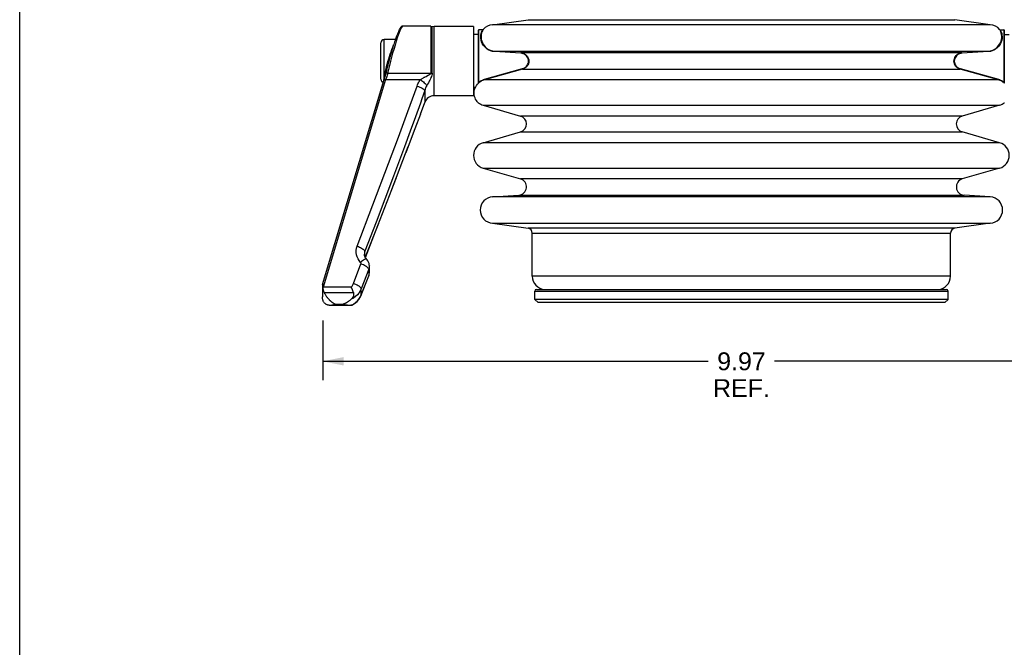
# Model space of a CAD drawing. Header units: inches. Extents: x 0 to 42.5, y 0 to 27.5.
# Tile 2 of 8: x 0 to 11.7, y 8 to 15.4. Entities that reach past the tile are written whole.
import ezdxf

# ---------------------------------------------------------------- set-up
doc = ezdxf.new("R2010")
doc.units = ezdxf.units.IN
doc.header["$LTSCALE"] = 2.3375
doc.header["$MEASUREMENT"] = 0
doc.layers.get('0').update_dxf_attribs({"linetype": 'CONTINUOUS'})
doc.styles.get("Standard").update_dxf_attribs({"font": 'arial.ttf'})
doc.dimstyles.new('DIMSTYLE_1', dxfattribs={"dimtxt": 0.2125, "dimasz": 0.25, "dimexe": 0.09, "dimexo": 0.07, "dimgap": 0.0425, "dimtad": 0, "dimtih": 1, "dimtoh": 1, "dimzin": 4, "dimdsep": 46, "dimtxsty": 'Standard', "dimblk": '_FILLED', "dimblk1": '_FILLED', "dimblk2": '_FILLED', "dimcen": 0.09, "dimazin": 1, "dimtfac": 1, "dimtofl": 0, "dimtmove": 0, "dimatfit": 3, "dimldrblk": '_FILLED', "dimfxl": 0, "dimtolj": 1, "dimtzin": 4, "dimarcsym": 0})

# ---------------------------------------------------------------- blocks, each defined once
blk = doc.blocks.new('_FILLED')
at = {"color": 0, "linetype": 'ByBlock'}
blk.add_solid([(0, 0), (-1, 0.2), (-1, -0.2)], dxfattribs=at)
blk = doc.blocks.new('*D9')
at = {"color": 2, "linetype": 'Continuous'}
for p, q in [((3.608, 11.855), (3.608, 11.143)), ((13.581, 11.884), (13.581, 11.143)), ((3.608, 11.368), (8.199, 11.368)), ((13.581, 11.368), (8.989, 11.368))]:
    blk.add_line(p, q, dxfattribs=at)
at = {"color": 2, "linetype": 'Continuous', "xscale": 0.25, "yscale": 0.25, "zscale": 0.25, "rotation": 180}
blk.add_blockref('_FILLED', (3.608, 11.368), dxfattribs=at)
at = {"color": 2, "linetype": 'Continuous', "xscale": 0.25, "yscale": 0.25, "zscale": 0.25}
blk.add_blockref('_FILLED', (13.581, 11.368), dxfattribs=at)
at = {"color": 2, "linetype": 'Continuous', "insert": (8.594, 11.474), "char_height": 0.2125, "width": 0.67463, "attachment_point": 2, "line_spacing_factor": 0.9}
blk.add_mtext('9.97\\PREF.', dxfattribs=at)

msp = doc.modelspace()

# ---------------------------------------------------------------- linework, layer by layer
at = {"color": 7, "linetype": 'Continuous'}
for p, q in [((0, 0), (0, 27.5)), ((4.8937, 15.3568), (4.5615, 15.3568)), ((4.8937, 15.3568), (4.8937, 14.7959)), ((4.8937, 15.3568), (4.935, 15.3529)), ((4.9124, 14.7965), (4.9124, 15.355)), ((4.935, 14.5262), (4.935, 15.3529)), ((5.4034, 15.3529), (4.935, 15.3529)), ((5.4034, 15.3529), (5.4034, 14.5262)), ((5.4635, 15.2545), (5.4034, 15.2545)), ((11.7233, 15.2545), (11.7834, 15.2545)), ((4.3011, 14.7233), (4.3011, 15.156)), ((4.3405, 14.7513), (4.3405, 15.1954)), ((4.4732, 15.1954), (4.3405, 15.1954)), ((4.4694, 15.1847), (4.4644, 15.1699)), ((4.3493, 14.7954), (4.3552, 14.8207)), ((4.3813, 14.7959), (4.8937, 14.7959)), ((3.6059, 12.2827), (4.3394, 14.7222)), ((4.3574, 14.7195), (3.6149, 12.2499)), ((4.3382, 14.7301), (4.3392, 14.7403)), ((4.3385, 14.7193), (4.3385, 14.7193)), ((4.3392, 14.7403), (4.3405, 14.7513)), ((4.3455, 14.7433), (4.3394, 14.7222)), ((4.3574, 14.7195), (4.7732, 14.7195)), ((4.8288, 14.7529), (4.8387, 14.7582)), ((4.8387, 14.7582), (4.8563, 14.7676)), ((4.8563, 14.7676), (4.8641, 14.7718)), ((4.824, 14.5893), (4.824, 14.4484)), ((5.4257, 14.6245), (5.4034, 14.6245)), ((4.7726, 14.4401), (4.7141, 14.2777)), ((4.7726, 14.3074), (4.824, 14.4484)), ((5.4034, 14.5262), (4.935, 14.5262)), ((4.7092, 14.1374), (4.7749, 14.3137)), ((4.7141, 14.2777), (4.6505, 14.1049)), ((4.6505, 14.1049), (4.5809, 13.9181)), ((4.6007, 13.8526), (4.7141, 14.1507)), ((4.4221, 13.3917), (4.6272, 13.9223)), ((4.5809, 13.9181), (4.4506, 13.5716)), ((4.0187, 12.7377), (4.3919, 13.7206)), ((4.4506, 13.5716), (4.2434, 13.0247)), ((4.2434, 13.0247), (4.1112, 12.6768)), ((4.1155, 12.6044), (4.2743, 13.0117)), ((4.1112, 12.6129), (4.1112, 12.6768)), ((4.1053, 12.6438), (4.1053, 12.6435)), ((4.1302, 12.5838), (4.1302, 12.5838)), ((3.9748, 12.2921), (4.0637, 12.5257)), ((4.1562, 12.4647), (4.0673, 12.231)), ((4.1562, 12.4647), (4.1562, 12.3865)), ((4.1633, 12.425), (4.1633, 12.5023)), ((4.0665, 12.1551), (4.1554, 12.3829)), ((4.0673, 12.1587), (4.1562, 12.3865)), ((4.1562, 12.3865), (4.1554, 12.383)), ((4.1554, 12.3829), (4.1564, 12.3855)), ((4.1627, 12.413), (4.1633, 12.425)), ((3.6046, 12.2499), (3.6046, 12.1353)), ((3.6076, 12.2405), (3.61, 12.2437)), ((3.61, 12.2437), (3.6124, 12.2468)), ((3.6124, 12.2468), (3.6149, 12.2499)), ((3.9486, 12.2499), (3.6149, 12.2499)), ((4.0673, 12.1587), (4.0673, 12.231)), ((6.1328, 12.1049), (6.1328, 12.2033)), ((6.1328, 12.2033), (11.054, 12.2033)), ((6.1525, 12.223), (11.0343, 12.223)), ((11.054, 12.1049), (11.054, 12.2033)), ((3.6263, 12.1852), (3.9732, 12.1852)), ((4.0551, 12.1326), (4.0673, 12.1587)), ((4.064, 12.149), (4.0665, 12.155)), ((4.0673, 12.1587), (4.0665, 12.1551)), ((6.1721, 12.0655), (6.1328, 12.1049)), ((11.054, 12.1049), (6.1328, 12.1049)), ((11.0147, 12.0655), (11.054, 12.1049)), ((3.9224, 12.0328), (3.7004, 12.0328)), ((3.7533, 12.0425), (3.7487, 12.0411)), ((3.762, 12.0445), (3.762, 12.0487)), ((3.762, 12.0487), (3.8453, 12.0487)), ((3.8453, 12.0445), (3.762, 12.0445)), ((3.8453, 12.0445), (3.8453, 12.0487)), ((3.9483, 12.0348), (3.9747, 12.0488)), ((11.0147, 12.0655), (6.1721, 12.0655))]:
    msp.add_line(p, q, dxfattribs=at)
at = {"color": 6, "linetype": 'Continuous'}
for p, q in [((5.6305, 15.3722), (6.0525, 15.4322)), ((11.5563, 15.3722), (5.6305, 15.3722)), ((6.0525, 15.4322), (11.1343, 15.4322)), ((11.5563, 15.3722), (11.1343, 15.4322)), ((5.4635, 14.6772), (5.4635, 15.3096)), ((5.4674, 14.6889), (5.4674, 15.3135)), ((5.5155, 15.3135), (5.4674, 15.3135)), ((5.5155, 15.3135), (5.5141, 15.3111)), ((5.5189, 15.3149), (5.5189, 15.315)), ((11.6679, 15.3149), (11.6679, 15.315)), ((11.6694, 15.3129), (11.6679, 15.3149)), ((11.6713, 15.3135), (11.7194, 15.3135)), ((11.6713, 15.3135), (11.6727, 15.3111)), ((11.6727, 15.3111), (11.6768, 15.3046)), ((11.7194, 15.3135), (11.7194, 14.6889)), ((11.7233, 15.3096), (11.7233, 14.6772)), ((5.9674, 15.0328), (5.6522, 15.0528)), ((5.6524, 15.0579), (5.9677, 15.0377)), ((5.6524, 15.0579), (11.5344, 15.0579)), ((11.2191, 15.0377), (5.9677, 15.0377)), ((11.2191, 15.0377), (11.5344, 15.0579)), ((11.5346, 15.0528), (11.2194, 15.0328)), ((5.5327, 14.7229), (5.9878, 14.8497)), ((5.9889, 14.8449), (5.5338, 14.7168)), ((5.9889, 14.8449), (11.198, 14.8449)), ((11.653, 14.7168), (11.198, 14.8449)), ((11.199, 14.8497), (11.6541, 14.7229)), ((5.4504, 14.6637), (5.4517, 14.6651)), ((5.4509, 14.6643), (5.4504, 14.6637)), ((5.456, 14.6697), (5.4516, 14.665)), ((5.4561, 14.6698), (5.4618, 14.6757)), ((5.4634, 14.6774), (5.4629, 14.6769)), ((5.464, 14.6781), (5.4645, 14.6787)), ((5.4643, 14.6827), (5.4647, 14.6838)), ((5.4645, 14.6787), (5.4647, 14.679)), ((5.4654, 14.6796), (5.4647, 14.679)), ((5.4655, 14.6855), (5.4659, 14.6863)), ((5.4659, 14.6863), (5.4664, 14.6872)), ((5.4664, 14.6872), (5.4669, 14.688)), ((5.4669, 14.688), (5.4674, 14.6889)), ((11.653, 14.7168), (5.5338, 14.7168)), ((11.7168, 14.6859), (11.7175, 14.687)), ((11.7168, 14.6834), (11.7188, 14.6817)), ((11.7175, 14.687), (11.7184, 14.6881)), ((11.7184, 14.6881), (11.7194, 14.6889)), ((11.7188, 14.6817), (11.7205, 14.6803)), ((11.7225, 14.6787), (11.7221, 14.679)), ((11.7228, 14.6781), (11.7233, 14.6775)), ((11.7233, 14.6775), (11.7229, 14.678)), ((11.7233, 14.6783), (11.7233, 14.6772)), ((11.7238, 14.6771), (11.7233, 14.6775)), ((5.4129, 14.5377), (5.4112, 14.5583)), ((5.5183, 14.4142), (5.9632, 14.2861)), ((5.5183, 14.4142), (11.6685, 14.4142)), ((11.6685, 14.4142), (11.2236, 14.2861)), ((11.2236, 14.2861), (5.9632, 14.2861)), ((5.5183, 13.9688), (5.9632, 14.0969)), ((5.9632, 14.0969), (11.2236, 14.0969)), ((11.6685, 13.9688), (11.2236, 14.0969)), ((11.6685, 13.9688), (5.5183, 13.9688)), ((5.5183, 13.6661), (5.9632, 13.538)), ((5.5183, 13.6661), (11.6685, 13.6661)), ((11.6685, 13.6661), (11.2236, 13.538)), ((11.2236, 13.538), (5.9632, 13.538)), ((5.6305, 13.325), (5.9423, 13.3452)), ((11.5563, 13.325), (5.6305, 13.325)), ((5.9423, 13.3452), (11.2445, 13.3452)), ((11.5563, 13.325), (11.2445, 13.3452)), ((5.6305, 13.0107), (6.0525, 12.9507)), ((5.6305, 13.0107), (11.5563, 13.0107)), ((11.1343, 12.9507), (6.0525, 12.9507)), ((11.5563, 13.0107), (11.1343, 12.9507)), ((6.1032, 12.3801), (6.1032, 12.8923)), ((6.1032, 12.8923), (11.0836, 12.8923)), ((11.0836, 12.3801), (11.0836, 12.8923)), ((11.0836, 12.3801), (6.1032, 12.3801))]:
    msp.add_line(p, q, dxfattribs=at)
at = {"color": 7, "linetype": 'Continuous'}
for points in [[(4.5615, 15.3568), (4.5556, 15.3561), (4.5495, 15.3537), (4.5452, 15.3507), (4.5416, 15.3476), (4.5385, 15.3441), (4.5355, 15.3402), (4.5325, 15.3359), (4.5295, 15.3311), (4.5264, 15.3257), (4.5232, 15.3198), (4.5199, 15.3132), (4.5164, 15.306), (4.5128, 15.2982), (4.5091, 15.2897), (4.5053, 15.2806), (4.5012, 15.2709), (4.4971, 15.2605), (4.4928, 15.2494), (4.4884, 15.2378), (4.4838, 15.2254), (4.4792, 15.2125)], [(4.5615, 15.3568), (4.5605, 15.3567), (4.5547, 15.3522), (4.5471, 15.3412), (4.5381, 15.3236), (4.5278, 15.3003), (4.5157, 15.2696), (4.5004, 15.2273)], [(4.4132, 15.0253), (4.4221, 15.0519), (4.4313, 15.0784), (4.441, 15.1048), (4.4503, 15.1285), (4.4528, 15.1344)], [(4.4644, 15.1699), (4.4593, 15.1546), (4.4541, 15.1386), (4.4488, 15.1222), (4.4435, 15.1052), (4.4381, 15.0877), (4.4326, 15.0698), (4.4271, 15.0514)], [(4.5004, 15.2273), (4.4842, 15.1781), (4.469, 15.1287), (4.4541, 15.0795)], [(4.4792, 15.2125), (4.4744, 15.1989), (4.4694, 15.1847)], [(4.3552, 14.8207), (4.3617, 14.8477), (4.3689, 14.8755), (4.3767, 14.9044), (4.3852, 14.9344), (4.3942, 14.965), (4.4035, 14.9954), (4.4132, 15.0253)], [(4.416, 15.0134), (4.4105, 14.9939), (4.4049, 14.974), (4.3994, 14.9539), (4.3939, 14.9336), (4.3885, 14.9132), (4.3831, 14.8925), (4.3779, 14.8719), (4.3727, 14.8512), (4.3677, 14.8306), (4.3621, 14.8072)], [(4.4541, 15.0795), (4.4409, 15.0333), (4.428, 14.9857), (4.4153, 14.9372), (4.4031, 14.8887), (4.3918, 14.8415), (4.3813, 14.7959)], [(4.4271, 15.0514), (4.4216, 15.0326), (4.416, 15.0134)], [(4.9124, 15.0789), (4.9093, 15.0791), (4.9062, 15.0792), (4.9031, 15.0793), (4.9, 15.0794), (4.8968, 15.0795), (4.8937, 15.0795)], [(4.3405, 14.7513), (4.3445, 14.7721), (4.3493, 14.7954)], [(4.3621, 14.8072), (4.3569, 14.786), (4.3514, 14.7648), (4.3455, 14.7433)], [(4.3813, 14.7959), (4.3778, 14.7837), (4.3741, 14.771), (4.3701, 14.758), (4.3659, 14.745), (4.3617, 14.7321), (4.3574, 14.7195)], [(4.3621, 14.8072), (4.362, 14.8064), (4.3626, 14.8049), (4.364, 14.8032), (4.3662, 14.8016), (4.3692, 14.7999), (4.3728, 14.7983), (4.377, 14.797), (4.3813, 14.7959)], [(4.9124, 14.7965), (4.9111, 14.7839), (4.9081, 14.771), (4.9033, 14.7576), (4.8972, 14.7437), (4.8904, 14.7294), (4.8827, 14.7146), (4.8745, 14.699), (4.8657, 14.6828), (4.8563, 14.6658), (4.8467, 14.6476)], [(4.8641, 14.7718), (4.8679, 14.7739), (4.8715, 14.7759), (4.875, 14.7779), (4.8783, 14.7799), (4.8814, 14.782), (4.8844, 14.784), (4.8871, 14.7861), (4.8896, 14.7883), (4.8917, 14.7907), (4.893, 14.7932), (4.8937, 14.7959)], [(4.8937, 14.7959), (4.8968, 14.7959), (4.9, 14.796), (4.9031, 14.7961), (4.9062, 14.7962), (4.9093, 14.7963), (4.9124, 14.7965)], [(4.3369, 14.7138), (4.3374, 14.7208), (4.3382, 14.7301)], [(4.3385, 14.7193), (4.339, 14.7201), (4.3408, 14.721), (4.3437, 14.7214), (4.3475, 14.7214), (4.3522, 14.7207), (4.3574, 14.7195)], [(4.3405, 14.7513), (4.3447, 14.7506), (4.3473, 14.7497)], [(4.7315, 14.643), (4.7366, 14.6567), (4.7424, 14.67), (4.749, 14.683), (4.7563, 14.6956), (4.7644, 14.7078), (4.7732, 14.7195)], [(4.7732, 14.7195), (4.7803, 14.7243), (4.7872, 14.7288), (4.7938, 14.7329), (4.8002, 14.7368), (4.8064, 14.7404), (4.8123, 14.7438), (4.818, 14.747), (4.8235, 14.7501), (4.8288, 14.7529)], [(4.7732, 14.7195), (4.7849, 14.7108), (4.7964, 14.7016), (4.8073, 14.6922), (4.8174, 14.6827), (4.8267, 14.6732), (4.8348, 14.6641), (4.8416, 14.6554), (4.8467, 14.6476)], [(5.4655, 14.6818), (5.4654, 14.6822), (5.4653, 14.6825), (5.4652, 14.6828), (5.4651, 14.6832), (5.4649, 14.6835), (5.4647, 14.6838)], [(5.4647, 14.6838), (5.4652, 14.6831), (5.4655, 14.6822), (5.4656, 14.6813), (5.4655, 14.6805), (5.4652, 14.6797), (5.4647, 14.679)], [(5.4647, 14.679), (5.465, 14.6794), (5.4652, 14.6798)], [(5.4654, 14.6803), (5.4655, 14.6808), (5.4655, 14.6813), (5.4655, 14.6818)], [(4.3919, 13.7206), (4.5098, 14.0345), (4.6229, 14.342), (4.7315, 14.643)], [(4.7315, 14.643), (4.7477, 14.6376), (4.7636, 14.6313), (4.7783, 14.6246), (4.7916, 14.6175), (4.8033, 14.6102), (4.8128, 14.6028), (4.8199, 14.5957), (4.824, 14.5893)], [(4.824, 14.5893), (4.7898, 14.489), (4.7726, 14.4401)], [(4.8467, 14.6476), (4.8418, 14.6379), (4.8374, 14.6281), (4.8333, 14.6183), (4.8298, 14.6086), (4.8267, 14.5989), (4.824, 14.5893)], [(4.1159, 12.6037), (4.2368, 12.9139), (4.4854, 13.5538)], [(4.0596, 12.5449), (4.0424, 12.5654), (4.0285, 12.5873), (4.0179, 12.611), (4.0108, 12.6358), (4.0073, 12.6613), (4.0074, 12.687), (4.0112, 12.7124), (4.0187, 12.7377)], [(4.0187, 12.7376), (4.0329, 12.7324), (4.0467, 12.7266), (4.0595, 12.7205), (4.0714, 12.7142), (4.0822, 12.7076), (4.0917, 12.7009), (4.0997, 12.6943), (4.1057, 12.688), (4.1096, 12.682), (4.1112, 12.6768)], [(4.1112, 12.6768), (4.1075, 12.664), (4.1055, 12.6507), (4.1053, 12.6438)], [(4.1302, 12.5838), (4.1292, 12.5846), (4.1253, 12.5856), (4.1199, 12.5848), (4.1128, 12.5823), (4.1043, 12.5781), (4.0945, 12.572), (4.0835, 12.5644), (4.0717, 12.5552), (4.0596, 12.5449)], [(4.0637, 12.5257), (4.0647, 12.5291), (4.0649, 12.5324), (4.0645, 12.5358), (4.0635, 12.5391), (4.0619, 12.5421), (4.0596, 12.5449)], [(4.1111, 12.613), (4.1066, 12.6286), (4.1053, 12.6438)], [(4.1302, 12.5838), (4.1287, 12.5854), (4.1186, 12.5984), (4.1111, 12.613)], [(4.1633, 12.5022), (4.1629, 12.5122), (4.1601, 12.5295), (4.1548, 12.5461), (4.1471, 12.5616), (4.1373, 12.5758), (4.1302, 12.5838)], [(4.1377, 12.4882), (4.1283, 12.4949), (4.1173, 12.5016), (4.1051, 12.5082), (4.0919, 12.5145), (4.078, 12.5204), (4.0637, 12.5257)], [(4.1511, 12.4755), (4.1454, 12.4817), (4.1377, 12.4882)], [(4.1562, 12.4647), (4.1547, 12.4698), (4.1511, 12.4755)], [(4.1633, 12.5022), (4.163, 12.4942), (4.1607, 12.4793), (4.1562, 12.4647)], [(4.1562, 12.3865), (4.1607, 12.4014), (4.163, 12.4167), (4.1633, 12.425)], [(4.1564, 12.3855), (4.1604, 12.3992), (4.1627, 12.413)], [(3.6057, 12.2819), (3.6052, 12.2785), (3.6048, 12.2745), (3.6046, 12.2699), (3.6046, 12.2671)], [(3.6046, 12.2671), (3.6046, 12.2649), (3.6048, 12.2594), (3.6054, 12.2536), (3.6063, 12.2473), (3.6076, 12.2405)], [(3.6057, 12.2819), (3.6058, 12.2822), (3.6059, 12.2825), (3.6059, 12.2827)], [(3.6076, 12.2405), (3.6096, 12.2317), (3.612, 12.2226), (3.615, 12.2133), (3.6184, 12.2039), (3.6222, 12.1945), (3.6263, 12.1852)], [(4.0673, 12.231), (4.0551, 12.2048), (4.0395, 12.1803), (4.0206, 12.1578), (3.9989, 12.1378), (3.9747, 12.1206), (3.9483, 12.1065)], [(3.9486, 12.2499), (3.9541, 12.2563), (3.9591, 12.2629), (3.9638, 12.2698), (3.9679, 12.277), (3.9716, 12.2844), (3.9748, 12.2921)], [(3.9732, 12.1852), (3.97, 12.1955), (3.9664, 12.2062), (3.9624, 12.217), (3.9581, 12.2281), (3.9535, 12.2391), (3.9486, 12.2499)], [(4.0673, 12.231), (4.0658, 12.2361), (4.0622, 12.2418), (4.0567, 12.2478), (4.0495, 12.254), (4.0403, 12.2606), (4.0296, 12.2673), (4.0173, 12.274), (4.0039, 12.2805), (3.9895, 12.2866), (3.9748, 12.2921)], [(3.6076, 12.1046), (3.6063, 12.112), (3.6054, 12.1191), (3.6048, 12.126), (3.6046, 12.1326), (3.6046, 12.1353)], [(3.6263, 12.0645), (3.6222, 12.0698), (3.6184, 12.0758), (3.615, 12.0824), (3.612, 12.0894), (3.6096, 12.0969), (3.6076, 12.1046)], [(3.6263, 12.1852), (3.6312, 12.175), (3.6361, 12.1656), (3.641, 12.1571), (3.6458, 12.1493), (3.6505, 12.1422), (3.655, 12.1357), (3.6595, 12.1297), (3.6638, 12.1242), (3.6679, 12.1191), (3.672, 12.1144), (3.6758, 12.11), (3.6796, 12.106), (3.6832, 12.1022), (3.6866, 12.0987), (3.69, 12.0955), (3.6932, 12.0924), (3.6963, 12.0896), (3.6992, 12.087), (3.7021, 12.0845), (3.7048, 12.0822), (3.7074, 12.0801), (3.71, 12.078), (3.7124, 12.0762), (3.7148, 12.0744), (3.717, 12.0727), (3.7192, 12.0711), (3.7213, 12.0697), (3.7233, 12.0683), (3.7252, 12.067), (3.727, 12.0658), (3.7288, 12.0646), (3.7305, 12.0635), (3.7321, 12.0625), (3.7337, 12.0615), (3.7352, 12.0606), (3.7367, 12.0597), (3.7381, 12.0589), (3.7395, 12.0581), (3.7408, 12.0574), (3.742, 12.0567), (3.7432, 12.0561), (3.7444, 12.0554), (3.7455, 12.0548), (3.7466, 12.0543), (3.7477, 12.0538), (3.7487, 12.0533), (3.7497, 12.0528), (3.7506, 12.0523), (3.7515, 12.0519), (3.7524, 12.0515), (3.7533, 12.0511), (3.7541, 12.0508), (3.755, 12.0505), (3.7558, 12.0501), (3.7566, 12.0499), (3.7573, 12.0496), (3.7581, 12.0494), (3.7589, 12.0491), (3.7597, 12.049), (3.7605, 12.0488), (3.7613, 12.0488), (3.762, 12.0487)], [(3.8453, 12.0487), (3.8478, 12.049), (3.8501, 12.0494), (3.8524, 12.05), (3.8546, 12.0507), (3.8568, 12.0514), (3.8591, 12.0523), (3.8614, 12.0532), (3.8637, 12.0541), (3.8661, 12.0551), (3.8686, 12.0562), (3.8711, 12.0573), (3.8737, 12.0585), (3.8763, 12.0597), (3.879, 12.061), (3.8817, 12.0624), (3.8846, 12.0638), (3.8875, 12.0654), (3.8906, 12.067), (3.8937, 12.0687), (3.897, 12.0706), (3.9004, 12.0726), (3.904, 12.0747), (3.9076, 12.077), (3.9115, 12.0794), (3.9154, 12.082), (3.9196, 12.0848), (3.9239, 12.0878), (3.9284, 12.091), (3.9331, 12.0944), (3.938, 12.0982), (3.943, 12.1022), (3.9483, 12.1065)], [(3.9732, 12.1852), (3.9759, 12.1718), (3.9759, 12.1581), (3.9732, 12.1441), (3.9678, 12.1305), (3.9595, 12.1181), (3.9483, 12.1065)], [(3.9672, 12.0404), (3.976, 12.0458), (3.9987, 12.0622), (4.019, 12.081), (4.0369, 12.102), (4.052, 12.1248), (4.064, 12.149)], [(3.9747, 12.0488), (3.9989, 12.0659), (4.0206, 12.0858), (4.0395, 12.1082), (4.0551, 12.1326)], [(3.7004, 12.0328), (3.6992, 12.0328), (3.6963, 12.0329), (3.6932, 12.033), (3.69, 12.0333), (3.6866, 12.0336), (3.6832, 12.0341), (3.6796, 12.0347), (3.6758, 12.0354), (3.672, 12.0363), (3.6679, 12.0375), (3.6638, 12.0389), (3.6595, 12.0405), (3.655, 12.0425), (3.6505, 12.0448), (3.6458, 12.0476), (3.641, 12.0508), (3.6361, 12.0547), (3.6312, 12.0592), (3.6263, 12.0645)], [(3.7487, 12.0411), (3.7466, 12.0404), (3.7455, 12.0401), (3.7444, 12.0398), (3.7432, 12.0394), (3.742, 12.0391), (3.7408, 12.0387), (3.7395, 12.0384), (3.7381, 12.038), (3.7367, 12.0376), (3.7352, 12.0373), (3.7337, 12.0369), (3.7321, 12.0365), (3.7305, 12.0362), (3.7288, 12.0358), (3.727, 12.0355), (3.7252, 12.0351), (3.7233, 12.0348), (3.7213, 12.0345), (3.7192, 12.0342), (3.717, 12.0339), (3.7148, 12.0336), (3.7124, 12.0334), (3.71, 12.0332), (3.7075, 12.033), (3.7048, 12.0329), (3.7021, 12.0328), (3.7004, 12.0328)], [(3.762, 12.0445), (3.7613, 12.0444), (3.7605, 12.0444), (3.7597, 12.0443), (3.7589, 12.0441), (3.7581, 12.0439), (3.7573, 12.0437), (3.7566, 12.0435), (3.7558, 12.0433), (3.755, 12.0431), (3.7542, 12.0428), (3.7533, 12.0425)], [(3.8529, 12.0433), (3.8504, 12.0439), (3.8479, 12.0442), (3.8453, 12.0445)], [(3.8625, 12.0409), (3.8576, 12.0421), (3.8529, 12.0433)], [(3.9214, 12.0328), (3.9179, 12.0329), (3.9135, 12.033), (3.9093, 12.0332), (3.9054, 12.0335), (3.9015, 12.0338), (3.8979, 12.0342), (3.8943, 12.0346), (3.891, 12.0351), (3.8877, 12.0356), (3.8846, 12.0361), (3.8815, 12.0366), (3.8786, 12.0372), (3.8758, 12.0378), (3.873, 12.0384), (3.8703, 12.039), (3.8676, 12.0396), (3.865, 12.0402), (3.8625, 12.0409)], [(3.9483, 12.0348), (3.9427, 12.034), (3.9373, 12.0335), (3.9322, 12.0331), (3.9272, 12.0329), (3.9224, 12.0328)], [(3.9483, 12.0348), (3.9595, 12.0372), (3.9672, 12.0404)]]:
    msp.add_lwpolyline(points, dxfattribs=at)
at = {"color": 6, "linetype": 'Continuous'}
for points in [[(5.6522, 15.0528), (5.6293, 15.0559), (5.6074, 15.0619), (5.5863, 15.0708), (5.5667, 15.0824), (5.5489, 15.0963), (5.533, 15.1123), (5.5195, 15.1298), (5.5083, 15.1489), (5.4995, 15.1694), (5.4934, 15.1904), (5.4901, 15.2113), (5.4894, 15.2316), (5.4911, 15.2506), (5.4946, 15.268), (5.4998, 15.2834), (5.5054, 15.2961), (5.5107, 15.3058), (5.5146, 15.3117), (5.5155, 15.3135)], [(5.5142, 15.3078), (5.5094, 15.2992), (5.5041, 15.2876), (5.4992, 15.2732), (5.4953, 15.2561), (5.4934, 15.2367), (5.4939, 15.2151)], [(5.5189, 15.315), (5.5174, 15.3129), (5.5142, 15.3078)], [(5.5189, 15.315), (5.5187, 15.3148), (5.5185, 15.3145), (5.5181, 15.3142), (5.5175, 15.3139), (5.517, 15.3137), (5.5163, 15.3136), (5.5158, 15.3135)], [(11.6768, 15.3046), (11.6822, 15.2945), (11.6877, 15.2815), (11.6926, 15.2662), (11.696, 15.2489), (11.6975, 15.2302), (11.6966, 15.2103), (11.6933, 15.1898), (11.6872, 15.1692), (11.6785, 15.149), (11.6674, 15.1301), (11.654, 15.1125), (11.6382, 15.0965), (11.6204, 15.0826), (11.6007, 15.0709), (11.5796, 15.0619), (11.5576, 15.0559), (11.5346, 15.0528)], [(11.671, 15.3135), (11.6704, 15.3136), (11.6698, 15.3137), (11.6692, 15.314), (11.6686, 15.3143), (11.6683, 15.3146), (11.668, 15.3148), (11.6679, 15.315)], [(11.6929, 15.2151), (11.6934, 15.2366), (11.6915, 15.2559), (11.6877, 15.273), (11.6827, 15.2874), (11.6774, 15.2992), (11.6726, 15.3078), (11.6694, 15.3129)], [(5.4939, 15.2151), (5.4967, 15.1961), (5.5018, 15.1771), (5.5091, 15.1584), (5.5187, 15.1405), (5.5303, 15.1236), (5.5438, 15.1082), (5.5589, 15.0946), (5.5755, 15.0828), (5.5933, 15.0731), (5.6123, 15.0657), (5.6321, 15.0606), (5.6524, 15.0579)], [(11.5344, 15.0579), (11.5548, 15.0606), (11.5747, 15.0657), (11.5936, 15.0732), (11.6114, 15.0829), (11.628, 15.0947), (11.6431, 15.1083), (11.6566, 15.1238), (11.6682, 15.1406), (11.6777, 15.1586), (11.685, 15.1772), (11.6901, 15.1962), (11.6929, 15.2151)], [(5.6522, 15.0528), (5.6522, 15.0539), (5.6523, 15.0551), (5.6524, 15.0562), (5.6524, 15.0571), (5.6524, 15.0577), (5.6524, 15.0579)], [(5.9674, 15.0328), (5.9675, 15.0339), (5.9676, 15.0351), (5.9676, 15.0361), (5.9677, 15.037), (5.9677, 15.0375), (5.9677, 15.0377)], [(6.0584, 14.9395), (6.0574, 14.953), (6.0543, 14.9662), (6.0491, 14.9792), (6.0418, 14.9914), (6.0327, 15.0025), (6.0219, 15.0122), (6.0096, 15.0203), (5.9963, 15.0266), (5.9823, 15.0307), (5.9674, 15.0328)], [(5.9677, 15.0377), (5.9826, 15.0356), (5.9972, 15.0314), (6.011, 15.0249), (6.0237, 15.0165), (6.0351, 15.0064), (6.0447, 14.9947), (6.0524, 14.9817), (6.0579, 14.968), (6.0612, 14.9538), (6.0623, 14.9395)], [(11.1245, 14.9395), (11.1256, 14.9537), (11.1288, 14.9678), (11.1343, 14.9816), (11.142, 14.9945), (11.1516, 15.0062), (11.1629, 15.0164), (11.1757, 15.0249), (11.1895, 15.0313), (11.2041, 15.0356), (11.2191, 15.0377)], [(11.2194, 15.0328), (11.2047, 15.0307), (11.1908, 15.0267), (11.1775, 15.0205), (11.1653, 15.0125), (11.1544, 15.0028), (11.1452, 14.9917), (11.1379, 14.9795), (11.1326, 14.9664), (11.1294, 14.9532), (11.1284, 14.9395)], [(11.2191, 15.0377), (11.2191, 15.0376), (11.2191, 15.0371), (11.2192, 15.0364), (11.2192, 15.0354), (11.2193, 15.0341), (11.2194, 15.0328)], [(11.5344, 15.0579), (11.5344, 15.0578), (11.5344, 15.0572), (11.5344, 15.0564), (11.5345, 15.0553), (11.5345, 15.0541), (11.5346, 15.0528)], [(5.9878, 14.8497), (6.0031, 14.8554), (6.0169, 14.8632), (6.0292, 14.873), (6.0395, 14.8845), (6.0478, 14.8973), (6.0537, 14.911), (6.0573, 14.925), (6.0584, 14.9395)], [(6.0623, 14.9395), (6.0611, 14.9242), (6.0573, 14.9091), (6.051, 14.8945), (6.0422, 14.881), (6.0313, 14.869), (6.0186, 14.8587), (6.0043, 14.8507), (5.9889, 14.8449)], [(11.198, 14.8449), (11.1825, 14.8507), (11.1682, 14.8587), (11.1555, 14.8689), (11.1446, 14.881), (11.1358, 14.8945), (11.1295, 14.9091), (11.1257, 14.9242), (11.1245, 14.9395)], [(11.1284, 14.9395), (11.1296, 14.9249), (11.1332, 14.9108), (11.1392, 14.897), (11.1475, 14.8842), (11.1579, 14.8728), (11.1701, 14.863), (11.1838, 14.8554), (11.199, 14.8497)], [(5.9878, 14.8497), (5.9881, 14.8486), (5.9884, 14.8475), (5.9886, 14.8465), (5.9888, 14.8457), (5.9889, 14.8451), (5.9889, 14.8449)], [(11.198, 14.8449), (11.1979, 14.8451), (11.198, 14.8456), (11.1981, 14.8463), (11.1984, 14.8472), (11.1987, 14.8484), (11.199, 14.8497)], [(5.4114, 14.5655), (5.4132, 14.5835), (5.4169, 14.601), (5.4227, 14.6179), (5.4302, 14.6342), (5.4394, 14.6494), (5.4504, 14.6637)], [(5.4618, 14.6757), (5.463, 14.677), (5.464, 14.6781)], [(5.4635, 14.6772), (5.4635, 14.6783), (5.4636, 14.6795), (5.4638, 14.6806), (5.464, 14.6817), (5.4643, 14.6827)], [(5.4647, 14.679), (5.4643, 14.6787), (5.464, 14.6784), (5.4638, 14.6781), (5.4636, 14.6778), (5.4635, 14.6775)], [(5.464, 14.6782), (5.464, 14.6781), (5.4638, 14.6779), (5.4635, 14.6775)], [(5.4647, 14.679), (5.4644, 14.6787), (5.4641, 14.6784), (5.464, 14.6781)], [(5.4647, 14.6838), (5.4651, 14.6846), (5.4655, 14.6855)], [(5.47, 14.6834), (5.4671, 14.681), (5.4662, 14.6803), (5.4654, 14.6796)], [(5.4674, 14.6889), (5.4771, 14.6963), (5.4872, 14.703), (5.498, 14.7091), (5.5092, 14.7145), (5.5207, 14.7191), (5.5327, 14.7229)], [(5.4674, 14.6889), (5.4684, 14.6882), (5.4693, 14.6871), (5.4699, 14.686), (5.4703, 14.6849), (5.4703, 14.684), (5.47, 14.6834)], [(5.5338, 14.7168), (5.5223, 14.7132), (5.5111, 14.7087), (5.5002, 14.7034), (5.4897, 14.6974), (5.4796, 14.6907), (5.47, 14.6834)], [(5.5327, 14.7229), (5.5332, 14.7217), (5.5336, 14.7203), (5.5338, 14.719), (5.534, 14.7179), (5.534, 14.7171), (5.5338, 14.7168)], [(11.653, 14.7168), (11.6529, 14.7171), (11.6528, 14.7178), (11.6529, 14.7189), (11.6532, 14.7202), (11.6536, 14.7216), (11.6541, 14.7229)], [(11.7168, 14.6834), (11.7072, 14.6907), (11.6971, 14.6974), (11.6866, 14.7034), (11.6757, 14.7087), (11.6645, 14.7132), (11.653, 14.7168)], [(11.6541, 14.7229), (11.6661, 14.7191), (11.6777, 14.7145), (11.6889, 14.7091), (11.6996, 14.703), (11.7098, 14.6963), (11.7194, 14.6889)], [(11.7168, 14.6834), (11.7165, 14.6839), (11.7165, 14.6848), (11.7168, 14.6859)], [(11.7194, 14.6889), (11.7199, 14.688), (11.7204, 14.6872), (11.7209, 14.6863), (11.7213, 14.6855), (11.7217, 14.6846), (11.7221, 14.6838)], [(11.7205, 14.6803), (11.7213, 14.6796), (11.7221, 14.679)], [(11.7221, 14.6838), (11.7219, 14.6835), (11.7217, 14.6832), (11.7216, 14.6829), (11.7215, 14.6825), (11.7214, 14.6822), (11.7213, 14.6818)], [(11.7213, 14.6818), (11.7213, 14.6813), (11.7213, 14.6808), (11.7214, 14.6803), (11.7216, 14.6798), (11.7218, 14.6794), (11.7221, 14.679)], [(11.7221, 14.6838), (11.7225, 14.6827), (11.7228, 14.6817), (11.7231, 14.6806), (11.7232, 14.6795), (11.7233, 14.6783)], [(11.7221, 14.679), (11.7223, 14.6787), (11.7228, 14.6781)], [(11.723, 14.6777), (11.723, 14.6779), (11.7227, 14.6784), (11.7224, 14.6787), (11.7221, 14.679)], [(11.7233, 14.6776), (11.7232, 14.6778), (11.7231, 14.6781), (11.7228, 14.6784), (11.7225, 14.6787)], [(5.4112, 14.5583), (5.4112, 14.5595), (5.4112, 14.5607), (5.4113, 14.5619), (5.4113, 14.5631), (5.4113, 14.5643), (5.4114, 14.5655)], [(5.4528, 14.4521), (5.4455, 14.4609), (5.4373, 14.4721), (5.4292, 14.4855), (5.4222, 14.501), (5.4164, 14.5185), (5.4129, 14.5377)], [(5.4528, 14.4521), (5.4607, 14.445), (5.4617, 14.4441), (5.4625, 14.4434), (5.4634, 14.4427)], [(11.7233, 14.4426), (11.7235, 14.4427), (11.7243, 14.4434)]]:
    msp.add_lwpolyline(points, dxfattribs=at)
for centre, radius, start, end in [((5.6406, 15.2151), 0.1575, 93.71023, 140.6433), ((11.5462, 15.2151), 0.1575, 39.3567, 86.28977), ((5.4674, 15.3096), 0.00394, 90, 180), ((11.7194, 15.3096), 0.00394, 0, 90), ((5.5619, 14.5655), 0.1575, 231.30638, 253.93453), ((11.6249, 14.5655), 0.1575, 286.06547, 308.69362), ((5.9359, 14.1915), 0.0984, 286.06547, 73.93453), ((11.2509, 14.1915), 0.0984, 106.06547, 253.93453), ((5.5619, 13.8175), 0.1575, 106.06547, 253.93453), ((11.6249, 13.8175), 0.1575, 286.06547, 73.93453), ((5.9359, 13.4434), 0.0984, 273.71023, 73.93453), ((11.2509, 13.4434), 0.0984, 106.06547, 266.28977), ((5.6406, 13.1679), 0.1575, 93.71023, 266.28977), ((11.5462, 13.1679), 0.1575, 273.71023, 86.28977), ((6.0442, 12.8923), 0.0591, 0, 81.91237), ((11.1426, 12.8923), 0.0591, 98.08763, 180), ((6.2607, 12.3801), 0.1575, 180, 266.41668), ((10.9261, 12.3801), 0.1575, 273.58332, 360)]:
    msp.add_arc(centre, radius, start, end, dxfattribs=at)
at = {"color": 7, "linetype": 'Continuous'}
for centre, radius, start, end in [((4.3405, 15.156), 0.0394, 90, 180), ((4.3405, 14.723), 0.0394, 180, 252.13456), ((4.935, 14.4081), 0.1181, 90, 160), ((6.1525, 12.2033), 0.0197, 90, 180), ((11.0343, 12.2033), 0.0197, 0, 90)]:
    msp.add_arc(centre, radius, start, end, dxfattribs=at)

# ---------------------------------------------------------------- dimensions: what is measured, and where the dimension line sits
at = {"color": 2, "linetype": 'Continuous'}
dim = msp.add_linear_dim(base=(13.5811, 11.3677), p1=(3.6076, 11.9246), p2=(13.5811, 11.9538), text='<>\\PREF.', dimstyle='DIMSTYLE_1', dxfattribs=at)
dim.commit()
dim.dimension.update_dxf_attribs({"geometry": '*D9', "text_midpoint": (8.5943, 11.2083), "dimtype": 160})

doc.saveas('drawing.dxf')
